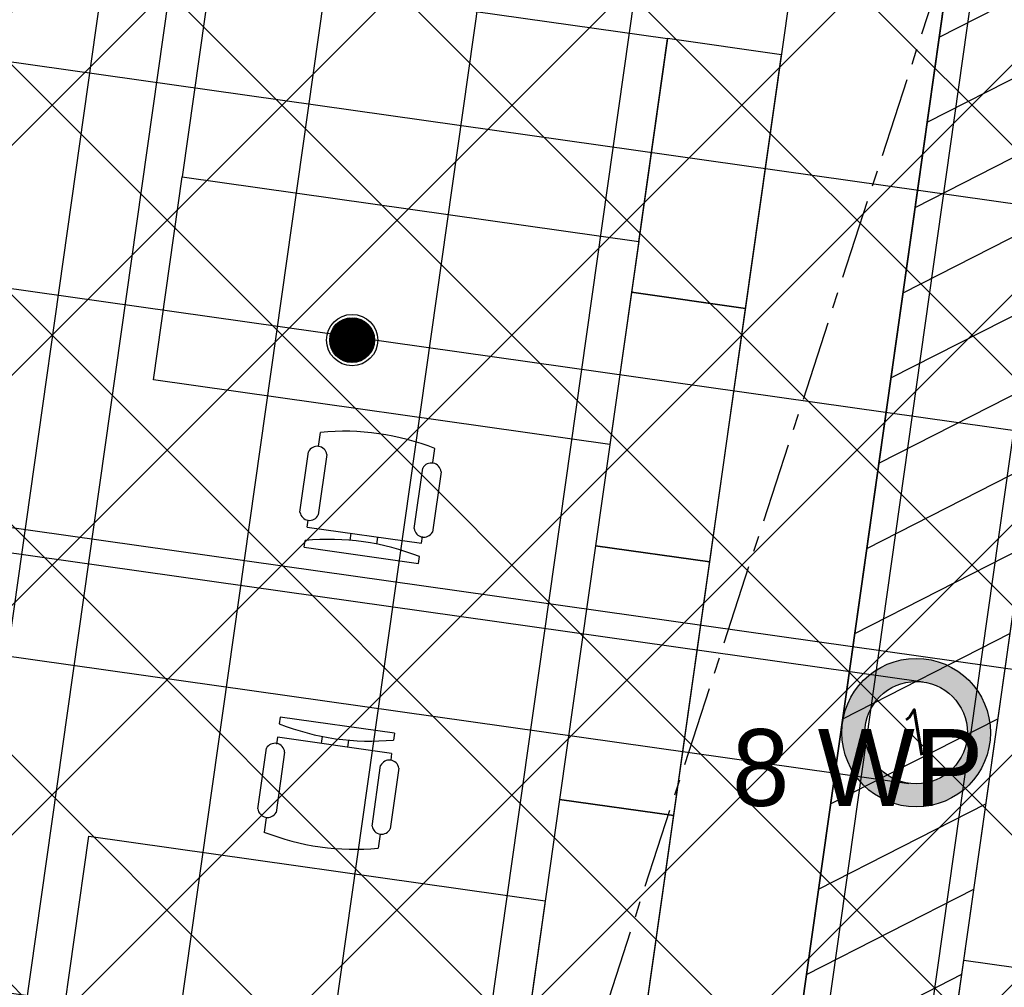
# Model space of a CAD drawing. Header units: millimetres. Extents: x -4106 to 114694, y -37499 to 54647.
# Tile 98 of 108: x 87080 to 90925, y 16290 to 20068. Entities that reach past the tile are written whole.
import ezdxf
from ezdxf.enums import TextEntityAlignment as Align

# ---------------------------------------------------------------- set-up
doc = ezdxf.new("R2010")
doc.units = ezdxf.units.MM
doc.header["$LTSCALE"] = 50
doc.linetypes.add('B0301', pattern=[25, 12.5, -6.25, 0, -6.25])
doc.linetypes.add('XREF_STRAMIEN$0$B0201', pattern=[50, 31.25, -6.25, 6.25, -6.25])
for name, color, linetype in [('FOK_ BRANDSLANGHASPELS', 2, 'Continuous'), ('FOK_07_STRAMIEN', 13, 'B0301'), ('FOK_08---_MAATVOERING', 2, 'Continuous'), ('FOK_82_LOS MEUBILAIR', 1, 'Continuous'), ('XREF_05_PLAFOND$0$AA45----_PLAFONDAFW', 1, 'Continuous'), ('XREF_05_PLAFOND$0$AI45----_PLAFONDAFW', 2, 'Continuous'), ('XREF_05_Sprinkler installatie$0$WL524---', 4, 'Continuous'), ('XREF_05_Sprinkler installatie$0$WL6516--', 4, 'Continuous'), ('XREF_05_Vloergoot installaties$0$EL6131--_VG', 3, 'Continuous'), ('XREF_05_Vloergoot installaties$0$EL6222--', 3, 'Continuous'), ('XREF_STRAMIEN$0$AL$7A---_STRAMIEN', 1, 'XREF_STRAMIEN$0$B0201')]:
    doc.layers.add(name, color=color, linetype=linetype)
doc.styles.add('FOK-DIM', font='romans.shx')
doc.styles.add('XREF_05_Sprinkler installatie$0$Standard', font='txt')
doc.styles.add('XREF_05_Vloergoot installaties$0$BURO-018', font='simplex.shx', dxfattribs={"height": 180})
doc.dimstyles.new('FOK-100', dxfattribs={"dimscale": 100, "dimtxt": 1.5, "dimasz": 1, "dimexe": 2, "dimexo": 0, "dimgap": 2, "dimtad": 1, "dimdec": 0, "dimzin": 11, "dimdsep": 46, "dimtxsty": 'FOK-DIM', "dimblk1": 'DOT', "dimblk2": 'DOT', "dimsah": 1, "dimcen": 2.5, "dimclrd": 256, "dimclre": 256, "dimclrt": 256, "dimadec": 0, "dimazin": 0, "dimtfac": 1, "dimtdec": 0, "dimtix": 1, "dimtmove": 2, "dimatfit": 3, "dimldrblk": 'DOT', "dimfxl": 2, "dimtolj": 1, "dimtzin": 0, "dimarcsym": 0})

# ---------------------------------------------------------------- blocks, each defined once
blk = doc.blocks.new('XREF_STRAMIEN')
at = {"layer": 'XREF_STRAMIEN$0$AL$7A---_STRAMIEN', "ltscale": 0.2}
blk.add_lwpolyline([(98261.3, 43612.9), (74241, -30401.8)], dxfattribs=at)
blk = doc.blocks.new('XREF_05_PLAFOND')
at = {"layer": 'XREF_05_PLAFOND$0$AA45----_PLAFONDAFW'}
h = blk.add_hatch(dxfattribs=at)
h.set_pattern_fill('ANSI31', color=256, scale=2200, angle=342.02, style=0)
h.set_pattern_definition([(27.02, (0, 0), (-124.9329, 244.9832), [])])
h.paths.add_polyline_path([(84075.5, -26575.7), (84654.9, -26763.7), (93556.2, 36094.7), (92950.2, 36094.7)])
at = {"layer": 'XREF_05_PLAFOND$0$AI45----_PLAFONDAFW'}
h = blk.add_hatch(dxfattribs=at)
h.set_pattern_fill('_USER,_O', color=256, scale=600, angle=90, pattern_type=0)
h.set_pattern_definition([(81.94, (95233.5, 35104.6), (-594.073, 84.126), [])])
edge = h.paths.add_edge_path(flags=16)
edge.add_arc((41622.2, 26897.4), 5449.9, 0, 360)
h.paths.add_polyline_path([(49933.5, 30177.3), (51533.5, 30177.3), (51533.5, 27777.3), (49933.5, 27777.3)], flags=16)
edge = h.paths.add_edge_path(flags=16)
edge.add_arc((86127.3, 26613.5), 3800, 0, 360)
edge = h.paths.add_edge_path(flags=16)
edge.add_arc((74998.8, -10766.8), 5449.8, 0, 360)
edge = h.paths.add_edge_path()
edge.add_line((31231.4, 21828.4), (22996.8, 22270))
edge.add_line((22996.8, 22270), (24807, 36094.7))
edge.add_line((24807, 36094.7), (95373.9, 36094.7))
edge.add_line((95373.9, 36094.7), (86392.8, -27327.7))
edge.add_line((86392.8, -27327.7), (68973.9, -21674.7))
edge.add_line((68973.9, -21674.7), (69214.5, 10715.9))
edge.add_arc((59884.7, 10785.2), 9330, 359.57452, 446.61078)
edge.add_line((60436.3, 20098.9), (31231.4, 21828.4))
h = blk.add_hatch(dxfattribs=at)
h.set_pattern_fill('_USER,_O', color=256, scale=1800, pattern_type=0)
h.set_pattern_definition([(351.94, (95233.5, 35104.6), (252.378, 1782.22), [])])
edge = h.paths.add_edge_path(flags=16)
edge.add_arc((74998.8, -10766.8), 5449.8, 0, 360)
edge = h.paths.add_edge_path(flags=16)
edge.add_arc((41622.2, 26897.4), 5449.9, 0, 360)
h.paths.add_polyline_path([(49933.5, 30177.3), (51533.5, 30177.3), (51533.5, 27777.3), (49933.5, 27777.3)], flags=16)
edge = h.paths.add_edge_path(flags=16)
edge.add_arc((86127.3, 26613.5), 3800, 0, 360)
edge = h.paths.add_edge_path()
edge.add_line((31231.4, 21828.4), (22996.8, 22270))
edge.add_line((22996.8, 22270), (24807, 36094.7))
edge.add_line((24807, 36094.7), (95373.9, 36094.7))
edge.add_line((95373.9, 36094.7), (86392.8, -27327.7))
edge.add_line((86392.8, -27327.7), (68973.9, -21674.7))
edge.add_line((68973.9, -21674.7), (69214.5, 10715.9))
edge.add_arc((59884.7, 10785.2), 9330, 359.57452, 446.61078)
edge.add_line((60436.3, 20098.9), (31231.4, 21828.4))
at = {"layer": 'XREF_05_PLAFOND$0$AA45----_PLAFONDAFW'}
blk.add_lwpolyline([(84075.5, -26575.7), (84654.9, -26763.7), (93556.2, 36094.7), (92950.2, 36094.7)], close=True, dxfattribs=at)
blk = doc.blocks.new('XREF_05_Sprinkler installatie$0$SP-KOP02')
at = {"color": 0, "linetype": 'Continuous'}
for p, q in [((-0.875, -0.023), (0.023, 0.875)), ((-0.847, -0.219), (0.219, 0.847)), ((-0.843, 0.233), (-0.233, 0.843)), ((-0.786, -0.383), (0.383, 0.786)), ((-0.702, -0.523), (0.523, 0.702)), ((-0.595, -0.641), (0.641, 0.595)), ((-0.469, -0.739), (0.739, 0.469)), ((-0.32, -0.815), (0.815, 0.32)), ((-0.144, -0.863), (0.863, 0.144)), ((0.072, -0.872), (0.872, -0.072)), ((0.381, -0.788), (0.788, -0.381))]:
    blk.add_line(p, q, dxfattribs=at)
at = {"color": 0, "linetype": 'Continuous', "const_width": 0.875}
blk.add_lwpolyline([(-0.438, 0, 1), (0.438, 0, 1)], format="xyb", close=True, dxfattribs=at)
at = {"color": 0, "linetype": 'Continuous'}
for radius in [1, 0.875]:
    blk.add_circle((0, 0), radius, dxfattribs=at)
at = {"color": 0, "linetype": 'Continuous', "style": 'XREF_05_Sprinkler installatie$0$Standard', "flags": 1}
for tag, p in [('SP_MATCODE', (2, 2)), ('SP_TEMP', (2, -3)), ('SP_DOORL', (2, -5)), ('SP_KFACT', (2, -7)), ('SP_SPRHK', (2, -9)), ('SP_KLEP', (2, -11))]:
    blk.add_attdef(tag, p, '', height=1, dxfattribs=at)
blk = doc.blocks.new('XREF_05_Sprinkler installatie')
at = {"layer": 'XREF_05_Sprinkler installatie$0$WL524---'}
for p, q in [((81514.5, -21380.3), (87642.9, 21896.8)), ((82436.3, 19671.7), (93425.3, 18115.6))]:
    blk.add_line(p, q, dxfattribs=at)
at = {"layer": 'XREF_05_Sprinkler installatie$0$WL6516--', "xscale": 99.9999999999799, "yscale": 100, "zscale": 100, "rotation": 7.589429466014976}
blk.add_blockref('XREF_05_Sprinkler installatie$0$SP-KOP02', (88378.4, 18817.1), dxfattribs=at)
blk = doc.blocks.new('XREF_05_Vloergoot installaties$0$E00415')
at = {"linetype": 'Continuous'}
h = blk.add_hatch(color=0, dxfattribs=at)
edge = h.paths.add_edge_path()
edge.add_arc((0, 0), 2.9, 0, 360)
edge = h.paths.add_edge_path(flags=16)
edge.add_arc((0, 0), 2, 0, 360)
at = {"color": 0, "linetype": 'Continuous'}
for radius in [2.9, 2]:
    blk.add_circle((0, 0), radius, dxfattribs=at)
at = {"color": 0, "linetype": 'Continuous', "style": 'XREF_05_Vloergoot installaties$0$BURO-018'}
for tag, p in [('E_GKAST', (0, 8)), ('E_GROEP', (0, 5)), ('E_SGROEP', (4.5, 5))]:
    blk.add_attdef(tag, text='', height=1.8, dxfattribs=at).set_placement(p, align=Align.MIDDLE)
at = {"color": 0, "linetype": 'Continuous', "style": 'XREF_05_Vloergoot installaties$0$BURO-018', "flags": 1}
for tag, p in [('E_VERMCODE', (13, 5)), ('E_MATCODE', (0, 0))]:
    blk.add_attdef(tag, text='', height=1.8, dxfattribs=at).set_placement(p, align=Align.MIDDLE)
blk = doc.blocks.new('XREF_05_Vloergoot installaties')
at = {"layer": 'XREF_05_Vloergoot installaties$0$EL6131--_VG'}
for p, q in [((92915.2, 35130.9), (84340.7, -25462.2)), ((93311.2, 35074.9), (84736.8, -25518.2)), ((54777.8, 22553.6), (90608.9, 17482)), ((54713, 22158.8), (90552.9, 17086))]:
    blk.add_line(p, q, dxfattribs=at)
at = {"layer": 'XREF_05_Vloergoot installaties$0$EL6222--'}
ref = blk.add_blockref('XREF_05_Vloergoot installaties$0$E00415', (90580.9, 17284), dxfattribs=dict(at, xscale=99.99999999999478, yscale=100, zscale=100, rotation=351.5354125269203))
ref.add_attrib('E_GROEP', '1', dxfattribs={"layer": '0', "color": 1, "linetype": 'Continuous', "height": 180, "rotation": 9.5113, "style": 'XREF_05_Vloergoot installaties$0$BURO-018'}).set_placement((90580.9, 17284), align=Align.MIDDLE)
blk = doc.blocks.new('DOT')
at = {"color": 0}
blk.add_line((-2, 0), (2, 0), dxfattribs=at)
at = {"color": 0, "const_width": 0.5}
blk.add_lwpolyline([(-0.25, 0, 1), (0.25, 0, 1)], format="xyb", close=True, dxfattribs=at)
blk = doc.blocks.new('*D66')
at = {"layer": 'Defpoints', "color": 0}
for p in [(91331.3, 16316.4), (91106.9, 14732.2), (91106.9, 14732.2)]:
    blk.add_point(p, dxfattribs=at)
at = {"layer": 'FOK_08---_MAATVOERING', "lineweight": -2}
for p, q in [((91331.3, 16316.4), (91133.2, 16344.4)), ((91317.2, 16217.4), (91120.9, 14831.2)), ((91106.9, 14732.2), (90908.9, 14760.2))]:
    blk.add_line(p, q, dxfattribs=at)
at = {"layer": 'FOK_08---_MAATVOERING', "lineweight": -2, "xscale": 100, "yscale": 100, "zscale": 100}
for p, rotation in [((91331.3, 16316.4), 81.94000000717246), ((91106.9, 14732.2), 261.9400000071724)]:
    blk.add_blockref('DOT', p, dxfattribs=dict(at, rotation=rotation))
at = {"layer": 'FOK_08---_MAATVOERING', "insert": (90946.8, 15562.8), "char_height": 150, "attachment_point": 5, "rotation": 81.94, "style": 'FOK-DIM'}
blk.add_mtext('\\A1;1600', dxfattribs=at)
blk = doc.blocks.new('WP 1600-800')
at = {"linetype": 'Continuous'}
for p, q in [((701.5, 1636.1), (940, 1636.1)), ((569, 1600.1), (595.5, 1600.1)), ((569, 1600.1), (569, 1149.6)), ((648.5, 1600.1), (675, 1600.1)), ((648.5, 1600.1), (648.5, 1149.6)), ((966.5, 1600.1), (1022, 1600.1)), ((940, 1564.1), (701.5, 1564.1)), ((648.5, 1427.8), (620.3, 1427.8)), ((620.9, 1321.8), (648.5, 1321.8)), ((701.5, 1185.6), (940, 1185.6)), ((569, 1149.6), (595.5, 1149.6)), ((648.5, 1149.6), (675, 1149.6)), ((966.5, 1149.6), (1022, 1149.6)), ((935.6, 1113), (697.1, 1113))]:
    blk.add_line(p, q, dxfattribs=at)
blk.add_lwpolyline([(1133.9, 2274.8), (1933.9, 2274.8), (1933.9, 474.8), (1133.9, 474.8)], close=True)
for centre, radius, start, end in [((712.7, 1600.1), 37.7, 107.2856, 252.7144), ((928.8, 1600.1), 37.7, 287.2856, 72.7144), ((-348.6, 1374.8), 970.6, 346.5803, 13.4197), ((77.9, 1374.8), 970.6, 346.5803, 13.4197), ((710.9, 1148.6), 38.2, 104.3544, 248.7073), ((926.1, 1150), 38.2, 284.3544, 68.7073)]:
    blk.add_arc(centre, radius, start, end, dxfattribs=at)
blk = doc.blocks.new('A$C4D8164B4')
at = {"layer": 'FOK_ BRANDSLANGHASPELS', "color": 2}
blk.add_circle((20000, 20000), 20000, dxfattribs=at)
blk = doc.blocks.new('kast')
at = {"layer": 'FOK_82_LOS MEUBILAIR'}
blk.add_lwpolyline([(-1052.2, -305.5), (-62.1, -445.7), (1, -0.1), (-989.1, 140.1)], close=True, dxfattribs=at)

msp = doc.modelspace()

# ---------------------------------------------------------------- hatches: boundary and pattern name
at = {"layer": 'FOK_08---_MAATVOERING'}
h = msp.add_hatch(dxfattribs=at)
h.set_pattern_fill('ANSI37', color=254, scale=200, style=0)
h.set_pattern_definition([(45, (14914.84, -16635.76), (-449.013, 449.013), []), (135, (14914.84, -16635.76), (-449.013, -449.013), [])])
h.paths.add_polyline_path([(87040.5, 21822.4), (85771.6, 12861.8), (92721.9, 11877.5), (93990.8, 20838.1)])

# ---------------------------------------------------------------- block references
for name in ['XREF_05_Sprinkler installatie', 'XREF_05_PLAFOND', 'XREF_05_Vloergoot installaties']:
    msp.add_blockref(name, (0, 0))
at = {"layer": 'FOK_ BRANDSLANGHASPELS'}
for p in [(65187.1, 382.2), (63286.4, -17476.2)]:
    msp.add_blockref('A$C4D8164B4', p, dxfattribs=at)
at = {"layer": 'FOK_07_STRAMIEN'}
msp.add_blockref('XREF_STRAMIEN', (0, 0), dxfattribs=at)
at = {"layer": 'FOK_82_LOS MEUBILAIR', "xscale": -1, "rotation": 81.93999999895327}
msp.add_blockref('WP 1600-800', (90238.6, 21050.2), dxfattribs=at)
at = {"layer": 'FOK_82_LOS MEUBILAIR'}
for name, p, rotation in [('kast', (89609.4, 19993.1), 90), ('WP 1600-800', (89696.3, 17220.6), 81.93999999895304), ('kast', (89469.2, 19002.9), 90), ('kast', (89328.9, 18012.8), 90), ('WP 1600-800', (87039.4, 18069.3), 261.9399999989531), ('kast', (89188.7, 17022.7), 90), ('WP 1600-800', (90455.3, 17585.6), 261.9399999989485)]:
    msp.add_blockref(name, p, dxfattribs=dict(at, rotation=rotation))

# ---------------------------------------------------------------- texts
at = {"layer": 'FOK_82_LOS MEUBILAIR', "color": 2, "insert": (89862.1, 17297.9), "char_height": 300, "width": 57960.996, "attachment_point": 1}
msp.add_mtext('{\\fCentury Gothic|b0|i0|c0|p34;8 WP}', dxfattribs=at)

# ---------------------------------------------------------------- dimensions: what is measured, and where the dimension line sits
at = {"layer": 'FOK_08---_MAATVOERING'}
dim = msp.add_linear_dim(base=(91106.9, 14732.2), p1=(91331.3, 16316.4), p2=(91106.9, 14732.2), angle=81.94, dimstyle='FOK-100', dxfattribs=at)
dim.commit()
dim.dimension.update_dxf_attribs({"geometry": '*D66', "text_midpoint": (90946.8, 15562.8)})

doc.saveas('drawing.dxf')
